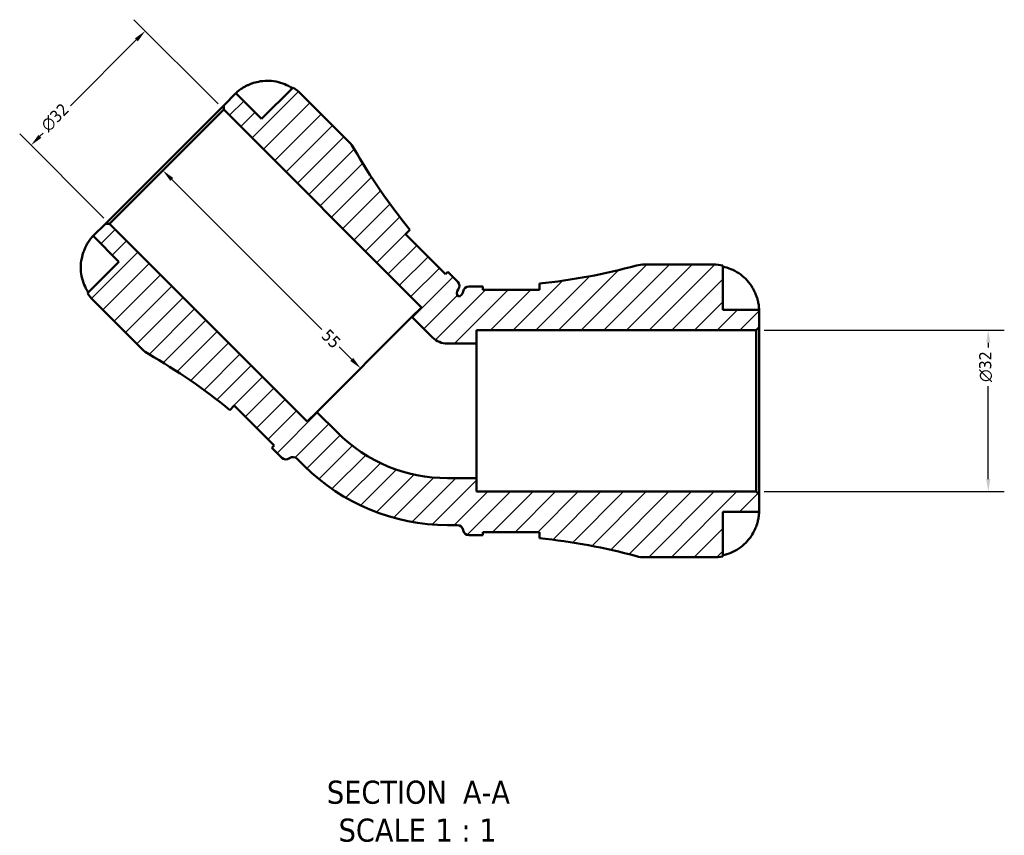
# Model space of a CAD drawing. Header units: millimetres. Extents: x -125 to 905, y -268 to 681.
# Tile 3 of 13: x 345 to 540, y -268 to -106. Entities that reach past the tile are written whole.
import ezdxf

# ---------------------------------------------------------------- set-up
doc = ezdxf.new("R2010")
doc.units = ezdxf.units.MM
for name, color, linetype, lineweight in [('Dimension (ANSI)', 7, 'Continuous', 25), ('Hatch (ANSI)', 7, 'Continuous', 18), ('Symbol (ANSI)', 7, 'Continuous', 25), ('Visible (ANSI)', 7, 'Continuous', 50)]:
    doc.layers.add(name, color=color, linetype=linetype, lineweight=lineweight)
doc.styles.add('Label Text (ANSI)', font='tahoma.ttf')
doc.styles.add('Note Text (ANSI)', font='tahoma.ttf')
doc.dimstyles.new('Default - mm (ANSI)', dxfattribs={"dimtxt": 2.399999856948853, "dimasz": 2.5, "dimexe": 3.175, "dimexo": 1.6002, "dimgap": 0.7999999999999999, "dimtad": 0, "dimtoh": 1, "dimdec": 0, "dimrnd": 1e-08, "dimzin": 4, "dimdsep": 46, "dimtxsty": 'Note Text (ANSI)', "dimcen": 0.09, "dimdle": 10, "dimclrd": 256, "dimclre": 256, "dimclrt": 5, "dimadec": 1, "dimazin": 1, "dimtfac": 1.270000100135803, "dimtofl": 0, "dimtmove": 0, "dimatfit": 3, "dimfxl": 1, "dimtolj": 1, "dimtzin": 4, "dimlwd": -1, "dimlwe": -1, "dimarcsym": 0})

# ---------------------------------------------------------------- blocks, each defined once
blk = doc.blocks.new('*D7')
at = {"layer": 'Defpoints', "color": 0, "transparency": 16777216}
for p in [(491.2484870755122, -167.5389815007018), (537.2484870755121, -167.5389815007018), (491.2484870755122, -199.5389815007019)]:
    blk.add_point(p, dxfattribs=at)
at = {"layer": 'Dimension (ANSI)', "transparency": 16777216}
for p, q in [((492.8486870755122, -167.5389815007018), (540.4234870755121, -167.5389815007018)), ((537.2484870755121, -170.0389815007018), (537.2484870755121, -170.9590694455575)), ((537.2484870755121, -197.0389815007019), (537.2484870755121, -178.6104135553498)), ((492.8486870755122, -199.5389815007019), (540.4234870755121, -199.5389815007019))]:
    blk.add_line(p, q, dxfattribs=at)
for points in [[(536.8318204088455, -170.0389815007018), (537.6651537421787, -170.0389815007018), (537.2484870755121, -167.5389815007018)], [(536.8318204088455, -197.0389815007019), (537.6651537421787, -197.0389815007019), (537.2484870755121, -199.5389815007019)]]:
    blk.add_solid(points, dxfattribs=at)
at = {"layer": 'Dimension (ANSI)', "color": 5, "transparency": 16777216, "insert": (535.4429680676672, -177.8104135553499), "char_height": 2.399999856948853, "attachment_point": 1, "rotation": 90, "style": 'Note Text (ANSI)'}
blk.add_mtext('\\A1;{\\fAIGDT|b0|i0;\\H2.4000;\\ln}\\fTahoma|b0|i0;\\H2.4000;32', dxfattribs=at)
blk = doc.blocks.new('*D8')
at = {"layer": 'Defpoints', "color": 0, "transparency": 16777216}
for p in [(385.7619496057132, -123.8450270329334), (347.5781834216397, -130.916094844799), (363.1345326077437, -146.4724440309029)]:
    blk.add_point(p, dxfattribs=at)
at = {"layer": 'Dimension (ANSI)', "transparency": 16777216}
for p, q in [((384.6304373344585, -122.7135147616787), (367.9605363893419, -106.0436138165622)), ((368.4378334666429, -110.0564447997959), (355.4068681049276, -123.087410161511)), ((362.003020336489, -145.3409317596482), (345.3331193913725, -128.6710308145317)), ((349.3459503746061, -129.1483278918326), (349.9965507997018, -128.4977274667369))]:
    blk.add_line(p, q, dxfattribs=at)
for points in [[(368.1432056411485, -109.7618169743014), (368.7324612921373, -110.3510726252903), (370.2056004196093, -108.2886778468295)], [(349.0513225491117, -128.8537000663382), (349.6405782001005, -129.442955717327), (347.5781834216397, -130.916094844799)]]:
    blk.add_solid(points, dxfattribs=at)
at = {"layer": 'Dimension (ANSI)', "color": 5, "transparency": 16777216, "insert": (349.2855414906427, -126.6553473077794), "char_height": 2.399999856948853, "attachment_point": 1, "rotation": 45, "style": 'Note Text (ANSI)'}
blk.add_mtext('\\A1;{\\fAIGDT|b0|i0;\\H2.4000;\\ln}\\fTahoma|b0|i0;\\H2.4000;32', dxfattribs=at)
blk = doc.blocks.new('*D9')
at = {"layer": 'Defpoints', "color": 0, "transparency": 16777216}
for p in [(374.4482411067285, -135.1587355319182), (412.8809642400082, -175.1017280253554), (413.6360989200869, -174.3465933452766)]:
    blk.add_point(p, dxfattribs=at)
at = {"layer": 'Dimension (ANSI)', "transparency": 16777216}
for p, q in [((375.460873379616, -137.6816371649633), (405.2082550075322, -167.4290187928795)), ((411.1131972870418, -173.3339610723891), (408.6247820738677, -170.845545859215))]:
    blk.add_line(p, q, dxfattribs=at)
for points in [[(375.7555012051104, -137.3870093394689), (375.1662455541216, -137.9762649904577), (373.6931064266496, -135.9138702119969)], [(411.4078251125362, -173.0393332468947), (410.8185694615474, -173.6285888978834), (412.8809642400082, -175.1017280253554)]]:
    blk.add_solid(points, dxfattribs=at)
at = {"layer": 'Dimension (ANSI)', "color": 5, "transparency": 16777216, "insert": (406.640134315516, -167.1285103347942), "char_height": 2.399999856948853, "attachment_point": 1, "rotation": 315, "style": 'Note Text (ANSI)'}
blk.add_mtext('\\A1;55', dxfattribs=at)

msp = doc.modelspace()

# ---------------------------------------------------------------- hatches: boundary and pattern name
at = {"layer": 'Hatch (ANSI)'}
h = msp.add_hatch(dxfattribs=at)
h.set_pattern_fill('ANSI31', color=256, scale=25.4, style=0)
h.set_pattern_definition([(45, (0, 0), (-2.245064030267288, 2.245064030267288), [])])
edge = h.paths.add_edge_path()
edge.add_ellipse((469.0930198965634, -206.7389815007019), major_axis=(-1.522960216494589, -5.5964803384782), ratio=0.9999999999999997, start_angle=0, end_angle=15.22316672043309)
edge.add_line((469.0930198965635, -212.5389815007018), (482.828487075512, -212.5389815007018))
edge.add_ellipse((482.8284870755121, -203.5389815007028), major_axis=(8.999999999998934, -9.769962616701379e-14), ratio=1, start_angle=270, end_angle=281.5369590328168)
edge.add_line((484.628487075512, -212.3571445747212), (484.628487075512, -203.5389815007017))
edge.add_line((484.628487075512, -203.5389815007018), (491.828487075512, -203.5389815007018))
edge.add_line((491.828487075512, -203.5389815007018), (491.828487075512, -200.1189815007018))
edge.add_line((491.828487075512, -200.1189815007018), (491.2484870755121, -199.5389815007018))
edge.add_line((491.248487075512, -199.5389815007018), (435.828487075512, -199.5389815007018))
edge.add_line((435.828487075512, -199.5389815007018), (435.828487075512, -196.8723148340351))
edge.add_line((435.828487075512, -196.8723148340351), (430.075587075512, -196.8723148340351))
edge.add_ellipse((430.075587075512, -166.0429343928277), major_axis=(-30.82938044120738, 1.332267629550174e-14), ratio=1, start_angle=45, end_angle=90, ccw=False)
edge.add_line((408.2759231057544, -187.8425983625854), (404.2080085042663, -183.7746837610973))
edge.add_line((404.2080085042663, -183.7746837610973), (402.3223904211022, -185.6603018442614))
edge.add_line((402.3223904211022, -185.6603018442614), (363.1345326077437, -146.4724440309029))
edge.add_line((363.1345326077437, -146.4724440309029), (362.3142887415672, -146.4724440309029))
edge.add_line((362.3142887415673, -146.4724440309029), (359.8959835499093, -148.8907492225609))
edge.add_line((359.8959835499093, -148.8907492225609), (364.9871523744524, -153.9819180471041))
edge.add_line((364.9871523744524, -153.9819180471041), (358.7517694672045, -160.2173009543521))
edge.add_ellipse((366.2599445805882, -155.2547102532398), major_axis=(4.962590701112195, -7.508175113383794), ratio=1, start_angle=270, end_angle=281.5369590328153)
edge.add_line((359.8959835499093, -161.6186712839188), (369.6084255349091, -171.3311132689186))
edge.add_ellipse((373.7096448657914, -167.2298939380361), major_axis=(4.101219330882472, -4.101219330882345), ratio=1, start_angle=270, end_angle=285.223166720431)
edge.add_ellipse((312.1440963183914, -274.8302616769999), major_axis=(102.5661630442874, -58.68513484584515), ratio=1, start_angle=80.48830745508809, end_angle=90, ccw=False)
edge.add_line((386.9713652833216, -183.3718412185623), (387.838722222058, -182.5044842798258))
edge.add_line((387.8387222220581, -182.5044842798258), (395.7583181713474, -190.4240802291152))
edge.add_line((395.7583181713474, -190.4240802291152), (395.3048315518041, -190.8775668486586))
edge.add_ellipse((312.144096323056, -274.8302616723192), major_axis=(83.95269482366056, -83.16073522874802), ratio=1, start_angle=89.72847423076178, end_angle=90, ccw=False)
edge.add_line((395.7017496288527, -191.2726083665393), (397.2573845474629, -192.8282432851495))
edge.add_ellipse((398.0776284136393, -192.007999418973), major_axis=(0.8202438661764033, -0.8202438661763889), ratio=1, start_angle=269.9999999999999, end_angle=352.8192442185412)
edge.add_ellipse((399.5001884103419, -193.8406813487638), major_axis=(0.916340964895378, 0.711279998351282), ratio=1, start_angle=7.18075578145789, end_angle=90, ccw=False)
edge.add_line((400.3204322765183, -193.0204374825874), (401.7092581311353, -194.4092633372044))
edge.add_ellipse((430.075587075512, -166.0429343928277), major_axis=(28.36632894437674, -28.36632894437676), ratio=1, start_angle=270, end_angle=315)
edge.add_line((430.075587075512, -206.1589815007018), (432.0396834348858, -206.1589815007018))
edge.add_ellipse((432.0396834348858, -207.3189815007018), major_axis=(1.160000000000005, 1.110223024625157e-15), ratio=1, start_angle=7.180755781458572, end_angle=90, ccw=False)
edge.add_ellipse((434.341487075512, -207.0289815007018), major_axis=(0.145000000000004, -1.150901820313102), ratio=1, start_angle=270.0000000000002, end_angle=352.8192442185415)
edge.add_line((434.341487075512, -208.1889815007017), (436.541487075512, -208.1889815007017))
edge.add_ellipse((436.5414870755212, -326.3573480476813), major_axis=(118.1683665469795, 9.225953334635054e-12), ratio=1, start_angle=89.72847423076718, end_angle=90, ccw=False)
edge.add_line((437.10148707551, -208.1903084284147), (437.101487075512, -207.5489815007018))
edge.add_line((437.101487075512, -207.5489815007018), (448.3014870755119, -207.5489815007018))
edge.add_line((448.301487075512, -207.5489815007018), (448.301487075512, -208.7756094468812))
edge.add_ellipse((436.5414870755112, -326.3573480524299), major_axis=(117.5817386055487, -11.76000000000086), ratio=1, start_angle=80.48830745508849, end_angle=90, ccw=False)
edge = h.paths.add_edge_path()
edge.add_ellipse((469.0930198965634, -160.3389815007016), major_axis=(-5.799999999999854, 3.552713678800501e-14), ratio=1, start_angle=270, end_angle=285.223166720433)
edge.add_ellipse((436.5414870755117, -40.72061494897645), major_axis=(-114.021886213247, -31.02857260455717), ratio=1, start_angle=80.48830745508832, end_angle=90, ccw=False)
edge.add_line((448.3014870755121, -158.3023535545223), (448.301487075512, -159.5289815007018))
edge.add_line((448.301487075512, -159.5289815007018), (437.101487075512, -159.5289815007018))
edge.add_line((437.101487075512, -159.5289815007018), (437.101487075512, -158.8876545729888))
edge.add_ellipse((436.541487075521, -40.72061495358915), major_axis=(-118.1670396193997, -0.5599999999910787), ratio=1, start_angle=89.72847423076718, end_angle=90, ccw=False)
edge.add_line((436.5414870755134, -158.8889815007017), (434.341487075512, -158.8889815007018))
edge.add_ellipse((434.341487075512, -160.0489815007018), major_axis=(-1.160000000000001, -1.110223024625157e-14), ratio=1, start_angle=270, end_angle=352.8192442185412)
edge.add_ellipse((432.0396834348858, -159.7589815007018), major_axis=(-0.1450000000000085, -1.150901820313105), ratio=1, start_angle=15.262864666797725, end_angle=90, ccw=False)
edge.add_ellipse((433.1301869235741, -160.2106828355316), major_axis=(-0.6967770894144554, 0.9274166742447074), ratio=1, start_angle=15.262864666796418, end_angle=89.99999999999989, ccw=False)
edge.add_ellipse((431.2975049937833, -158.7881228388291), major_axis=(0.7112799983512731, 0.9163409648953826), ratio=1, start_angle=269.9999999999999, end_angle=352.8192442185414)
edge.add_line((432.1177488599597, -157.9678789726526), (430.5621139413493, -156.4122440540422))
edge.add_ellipse((514.1197672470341, -72.85459074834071), major_axis=(-83.55765330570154, 83.55765330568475), ratio=1, start_angle=89.72847423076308, end_angle=90, ccw=False)
edge.add_line((430.1670724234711, -156.0153259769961), (429.7135858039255, -156.4688125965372))
edge.add_line((429.7135858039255, -156.4688125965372), (421.7939898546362, -148.5492166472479))
edge.add_line((421.7939898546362, -148.5492166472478), (422.6613467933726, -147.6818597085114))
edge.add_ellipse((514.119767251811, -72.8545907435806), major_axis=(-74.82726896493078, 91.4584204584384), ratio=1, start_angle=80.4883074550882, end_angle=90, ccw=False)
edge.add_ellipse((406.5193995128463, -134.4201392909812), major_axis=(-2.880413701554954, 5.03420469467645), ratio=1, start_angle=269.9999999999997, end_angle=285.2231667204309)
edge.add_line((410.6206188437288, -130.3189199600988), (400.9081768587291, -120.606477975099))
edge.add_ellipse((394.5442158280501, -126.970439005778), major_axis=(-6.36396103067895, 6.363961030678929), ratio=1, start_angle=270, end_angle=281.5369590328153)
edge.add_line((399.5068065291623, -119.4622638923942), (393.2714236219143, -125.6976467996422))
edge.add_line((393.2714236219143, -125.6976467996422), (388.1802547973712, -120.6064779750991))
edge.add_line((388.1802547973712, -120.606477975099), (385.7619496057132, -123.024783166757))
edge.add_line((385.7619496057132, -123.024783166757), (385.7619496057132, -123.8450270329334))
edge.add_line((385.7619496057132, -123.8450270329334), (424.9498074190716, -163.0328848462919))
edge.add_line((424.9498074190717, -163.0328848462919), (423.0641893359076, -164.918502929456))
edge.add_line((423.0641893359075, -164.918502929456), (427.1321039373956, -168.9864175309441))
edge.add_ellipse((430.075587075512, -166.0429343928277), major_axis=(2.943483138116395, -2.943483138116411), ratio=1, start_angle=270, end_angle=314.9999999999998)
edge.add_line((430.075587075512, -170.2056481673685), (435.828487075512, -170.2056481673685))
edge.add_line((435.828487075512, -170.2056481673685), (435.828487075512, -167.5389815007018))
edge.add_line((435.828487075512, -167.5389815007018), (491.248487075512, -167.5389815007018))
edge.add_line((491.248487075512, -167.5389815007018), (491.828487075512, -166.9589815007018))
edge.add_line((491.828487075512, -166.9589815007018), (491.828487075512, -163.5389815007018))
edge.add_line((491.828487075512, -163.5389815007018), (484.6284870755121, -163.5389815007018))
edge.add_line((484.628487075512, -163.5389815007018), (484.628487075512, -154.7208184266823))
edge.add_ellipse((482.8284870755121, -163.5389815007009), major_axis=(-8.818163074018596, 1.799999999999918), ratio=1, start_angle=269.9999999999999, end_angle=281.5369590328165)
edge.add_line((482.828487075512, -154.5389815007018), (469.0930198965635, -154.5389815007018))

# ---------------------------------------------------------------- linework, layer by layer
at = {"layer": 'Visible (ANSI)'}
for p, q in [((388.1802547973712, -120.606477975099), (385.7619496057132, -123.024783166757)), ((393.2714236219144, -125.6976467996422), (388.1802547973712, -120.606477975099)), ((399.5068065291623, -119.4622638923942), (393.2714236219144, -125.6976467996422)), ((410.6206188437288, -130.3189199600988), (400.9081768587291, -120.606477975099)), ((385.7619496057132, -123.024783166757), (362.3142887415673, -146.4724440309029)), ((363.1345326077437, -146.4724440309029), (385.7619496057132, -123.8450270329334)), ((385.7619496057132, -123.024783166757), (385.7619496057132, -123.8450270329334)), ((385.7619496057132, -123.8450270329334), (424.9498074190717, -163.0328848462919)), ((362.3142887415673, -146.4724440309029), (359.8959835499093, -148.8907492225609)), ((363.1345326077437, -146.4724440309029), (362.3142887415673, -146.4724440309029)), ((402.3223904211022, -185.6603018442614), (363.1345326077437, -146.4724440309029)), ((421.7939898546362, -148.5492166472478), (422.6613467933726, -147.6818597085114)), ((359.8959835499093, -148.8907492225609), (364.9871523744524, -153.981918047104)), ((429.7135858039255, -156.4688125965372), (421.7939898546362, -148.5492166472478)), ((364.9871523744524, -153.981918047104), (358.7517694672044, -160.217300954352)), ((430.1670724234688, -156.0153259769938), (429.7135858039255, -156.4688125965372)), ((482.828487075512, -154.5389815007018), (469.0930198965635, -154.5389815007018)), ((484.628487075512, -163.5389815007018), (484.628487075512, -154.7208184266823)), ((432.1177488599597, -157.9678789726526), (430.5621139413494, -156.4122440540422)), ((436.541487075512, -158.8889815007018), (434.341487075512, -158.8889815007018)), ((437.101487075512, -159.5289815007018), (437.101487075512, -158.8876545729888)), ((448.301487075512, -159.5289815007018), (437.101487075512, -159.5289815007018)), ((448.301487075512, -158.3023535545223), (448.301487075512, -159.5289815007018)), ((359.8959835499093, -161.6186712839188), (369.6084255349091, -171.3311132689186)), ((424.9498074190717, -163.0328848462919), (423.0641893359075, -164.918502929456)), ((491.828487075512, -163.5389815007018), (484.628487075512, -163.5389815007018)), ((491.828487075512, -166.9589815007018), (491.828487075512, -163.5389815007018)), ((423.0641893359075, -164.918502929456), (404.2080085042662, -183.7746837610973)), ((423.0641893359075, -164.918502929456), (427.1321039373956, -168.9864175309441)), ((435.828487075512, -170.2056481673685), (435.828487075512, -167.5389815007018)), ((435.828487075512, -167.5389815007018), (491.248487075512, -167.5389815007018)), ((491.248487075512, -167.5389815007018), (491.828487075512, -166.9589815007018)), ((491.248487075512, -167.5389815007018), (491.248487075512, -199.5389815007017)), ((491.828487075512, -200.1189815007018), (491.828487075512, -166.9589815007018)), ((430.075587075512, -170.2056481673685), (435.828487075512, -170.2056481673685)), ((435.828487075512, -196.8723148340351), (435.828487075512, -170.2056481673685)), ((386.9713652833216, -183.3718412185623), (387.8387222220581, -182.5044842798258)), ((387.8387222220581, -182.5044842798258), (395.7583181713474, -190.4240802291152)), ((404.2080085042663, -183.7746837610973), (402.3223904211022, -185.6603018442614)), ((408.2759231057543, -187.8425983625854), (404.2080085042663, -183.7746837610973)), ((395.7583181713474, -190.4240802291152), (395.3048315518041, -190.8775668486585)), ((395.7017496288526, -191.272608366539), (397.2573845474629, -192.8282432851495)), ((400.3204322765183, -193.0204374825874), (401.7092581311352, -194.4092633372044)), ((435.828487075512, -196.8723148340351), (430.075587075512, -196.8723148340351)), ((435.828487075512, -199.5389815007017), (435.828487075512, -196.8723148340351)), ((491.248487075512, -199.5389815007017), (435.828487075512, -199.5389815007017)), ((491.828487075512, -200.1189815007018), (491.248487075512, -199.5389815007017)), ((491.828487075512, -203.5389815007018), (491.828487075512, -200.1189815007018)), ((484.628487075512, -212.3571445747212), (484.628487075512, -203.5389815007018)), ((484.628487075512, -203.5389815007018), (491.828487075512, -203.5389815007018)), ((430.075587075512, -206.1589815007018), (432.0396834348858, -206.1589815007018)), ((434.341487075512, -208.1889815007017), (436.541487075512, -208.1889815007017)), ((437.101487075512, -208.1903084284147), (437.101487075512, -207.5489815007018)), ((437.101487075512, -207.5489815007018), (448.301487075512, -207.5489815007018)), ((448.301487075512, -207.5489815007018), (448.301487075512, -208.7756094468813)), ((469.0930198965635, -212.5389815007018), (482.828487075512, -212.5389815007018))]:
    msp.add_line(p, q, dxfattribs=at)
for centre, radius, start, end in [((394.5442158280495, -126.9704390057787), 9.000000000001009, 45.00000000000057, 56.53695903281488), ((406.5193995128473, -134.4201392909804), 5.799999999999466, 29.7768332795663, 45.0000000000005), ((514.1197672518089, -72.85459074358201), 118.1683665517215, 209.7768332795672, 219.2885258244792), ((514.1197672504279, -72.85459074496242), 118.1683665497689, 224.7284742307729, 225.0000000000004), ((436.5414870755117, -40.72061494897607), 118.1683665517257, 275.7114741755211, 285.2231667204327), ((469.0930198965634, -160.3389815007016), 5.799999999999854, 90, 105.2231667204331), ((482.8284870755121, -163.5389815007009), 8.999999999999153, 78.4630409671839, 90.00000000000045), ((431.2975049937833, -158.788122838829), 1.159999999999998, 322.1807557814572, 44.99999999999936), ((433.1301869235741, -160.2106828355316), 1.159999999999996, 142.1807557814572, 216.9178911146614), ((432.0396834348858, -159.7589815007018), 1.160000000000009, 278.0821088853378, 352.8192442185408), ((434.341487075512, -160.0489815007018), 1.160000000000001, 90, 172.8192442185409), ((436.5414870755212, -40.72061495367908), 118.1683665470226, 269.9999999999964, 270.2715257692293), ((366.2599445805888, -155.2547102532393), 9.000000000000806, 213.4630409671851, 224.9999999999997), ((430.075587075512, -166.0429343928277), 4.162713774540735, 225, 269.999999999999), ((373.709644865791, -167.2298939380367), 5.799999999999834, 225, 240.2231667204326), ((312.1440963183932, -274.8302616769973), 118.1683665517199, 50.71147417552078, 60.22316672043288), ((430.075587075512, -166.0429343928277), 30.82938044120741, 225, 270), ((312.1440963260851, -274.8302616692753), 118.1683665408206, 44.99999999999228, 45.27152576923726), ((398.0776284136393, -192.007999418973), 1.16, 225, 307.8192442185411), ((399.5001884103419, -193.8406813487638), 1.159999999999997, 44.99999999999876, 127.8192442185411), ((430.075587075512, -166.0429343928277), 40.11604710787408, 225, 270), ((432.0396834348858, -207.3189815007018), 1.160000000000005, 7.180755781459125, 90), ((434.341487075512, -207.0289815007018), 1.160000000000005, 187.1807557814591, 270.0000000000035), ((436.5414870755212, -326.3573480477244), 118.1683665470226, 89.72847423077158, 90.00000000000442), ((436.5414870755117, -326.3573480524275), 118.1683665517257, 74.77683327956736, 84.28852582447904), ((469.0930198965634, -206.7389815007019), 5.799999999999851, 254.7768332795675, 270.0000000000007), ((482.8284870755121, -203.5389815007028), 8.999999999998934, 269.9999999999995, 281.5369590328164)]:
    msp.add_arc(centre, radius, start, end, dxfattribs=at)
for points, knots in [([(388.1802547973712, -120.606477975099), (388.1802547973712, -120.6064779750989), (388.2123950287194, -120.5736807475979), (388.3573962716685, -120.4346205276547), (388.4847277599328, -120.3156203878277), (388.8675309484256, -119.9996725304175), (389.1344309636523, -119.7986808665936), (389.6516779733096, -119.4713170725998), (389.8584162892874, -119.3511377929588), (390.2448221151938, -119.1480599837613), (390.4165045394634, -119.0641814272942), (390.7776995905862, -118.9010247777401), (390.9666362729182, -118.8224994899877), (391.2207023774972, -118.7257152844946), (391.2828741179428, -118.7027092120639), (391.3452422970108, -118.6802966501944)], [-1.125926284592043, -1.125926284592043, -1.125926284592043, -1.125926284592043, -1.03555968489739, -1.03555968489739, -0.9261982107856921, -0.9261982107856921, -0.8012467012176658, -0.8012467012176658, -0.7289411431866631, -0.7289411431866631, -0.6751700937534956, -0.6751700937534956, -0.6193376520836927, -0.6193376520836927, -0.6013461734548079, -0.6013461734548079, -0.6013461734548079, -0.6013461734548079]), ([(391.3452422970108, -118.6802966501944), (391.7485556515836, -118.5353623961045), (392.1814218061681, -118.4129791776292), (393.2190703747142, -118.2033999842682), (393.8300556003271, -118.146372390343), (394.9454628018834, -118.1436061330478), (395.5526091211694, -118.1968484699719), (396.7418716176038, -118.4305141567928), (397.3239838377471, -118.610957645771), (398.3351152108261, -119.0280619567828), (398.8573572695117, -119.2992211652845), (399.3471825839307, -119.6218878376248)], [4.427887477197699, 4.427887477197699, 4.427887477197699, 4.427887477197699, 4.551249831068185, 4.551249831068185, 4.71913635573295, 4.71913635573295, 4.885873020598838, 4.885873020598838, 5.052609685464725, 5.052609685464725, 5.214008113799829, 5.214008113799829, 5.214008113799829, 5.214008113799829]), ([(357.9698022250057, -152.0557367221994), (357.9892627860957, -152.0015831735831), (358.0091711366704, -151.9475766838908), (358.1100258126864, -151.6808109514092), (358.1970672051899, -151.4717841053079), (358.3779596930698, -151.0754739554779), (358.4707445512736, -150.8888963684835), (358.6933070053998, -150.47525251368), (358.8237010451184, -150.2578321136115), (359.1549663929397, -149.7522661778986), (359.3478029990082, -149.5035614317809), (359.6700308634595, -149.1214068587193), (359.7921848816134, -148.9961200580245), (359.8813777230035, -148.9052177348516), (359.8959835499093, -148.8907492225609), (359.8959835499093, -148.8907492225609)], [-1.647099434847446, -1.647099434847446, -1.647099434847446, -1.647099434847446, -1.631558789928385, -1.631558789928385, -1.570073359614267, -1.570073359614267, -1.511392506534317, -1.511392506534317, -1.433621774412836, -1.433621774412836, -1.311354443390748, -1.311354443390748, -1.184800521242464, -1.184800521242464, -1.124432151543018, -1.124432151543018, -1.124432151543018, -1.124432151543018]), ([(421.9529512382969, -148.3902552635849), (421.9378575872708, -148.405348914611), (421.923445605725, -148.4218062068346), (421.8783661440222, -148.4802589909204), (421.8506155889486, -148.5278143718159), (421.8264865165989, -148.5818868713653)], [-2.066754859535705, -2.066754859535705, -2.066754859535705, -2.066754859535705, -2.043775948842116, -2.043775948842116, -1.991308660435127, -1.991308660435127, -1.991308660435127, -1.991308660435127]), ([(358.9113934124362, -160.0576770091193), (358.5887267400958, -159.5678516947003), (358.3175675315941, -159.0456096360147), (357.9004632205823, -158.0344782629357), (357.7200197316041, -157.4523660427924), (357.4863540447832, -156.2631035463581), (357.4331117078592, -155.6559572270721), (357.4358779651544, -154.5405500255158), (357.4929055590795, -153.9295647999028), (357.7024847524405, -152.8919162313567), (357.8248679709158, -152.4590500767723), (357.9698022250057, -152.0557367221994)], [0.1707530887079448, 0.1707530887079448, 0.1707530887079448, 0.1707530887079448, 0.3321515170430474, 0.3321515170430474, 0.498888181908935, 0.498888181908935, 0.6656248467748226, 0.6656248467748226, 0.833511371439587, 0.833511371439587, 0.9568737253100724, 0.9568737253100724, 0.9568737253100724, 0.9568737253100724]), ([(484.628487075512, -154.9465607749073), (485.2030056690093, -155.0647597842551), (485.7640250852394, -155.2423021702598), (486.7739402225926, -155.6623427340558), (487.3131485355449, -155.9463654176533), (488.3193107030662, -156.6220744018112), (488.786276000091, -157.0137436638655), (489.5730319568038, -157.8044116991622), (489.9647391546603, -158.2767680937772), (490.5502726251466, -159.1586913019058), (490.7698172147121, -159.5513118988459), (490.9525188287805, -159.9389815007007)], [0.1707530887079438, 0.1707530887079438, 0.1707530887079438, 0.1707530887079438, 0.332151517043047, 0.332151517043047, 0.4988881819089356, 0.4988881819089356, 0.6656248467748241, 0.6656248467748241, 0.8335113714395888, 0.8335113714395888, 0.9568737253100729, 0.9568737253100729, 0.9568737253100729, 0.9568737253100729]), ([(490.9525188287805, -159.9389815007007), (491.0199361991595, -160.0820325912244), (491.0840561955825, -160.226450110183), (491.2338121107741, -160.5858873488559), (491.3144761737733, -160.8002708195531), (491.4632713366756, -161.2413183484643), (491.5290364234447, -161.4653070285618), (491.6628273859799, -161.9911417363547), (491.7171488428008, -162.2771324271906), (491.7986530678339, -162.8395776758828), (491.8153872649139, -163.0887399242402), (491.8303059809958, -163.4448566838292), (491.828487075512, -163.5389815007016), (491.828487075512, -163.5389815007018)], [-0.5764764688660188, -0.5764764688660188, -0.5764764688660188, -0.5764764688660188, -0.5296867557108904, -0.5296867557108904, -0.4605402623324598, -0.4605402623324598, -0.3856240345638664, -0.3856240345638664, -0.2773082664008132, -0.2773082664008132, -0.1425808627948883, -0.1425808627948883, 0, 0, 0, 0]), ([(387.871406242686, -182.5369475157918), (387.7976373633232, -182.5698476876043), (387.7360222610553, -182.6095038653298), (387.68487795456, -182.6583864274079), (387.6822998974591, -182.6609066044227), (387.6797608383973, -182.6634456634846)], [-0.2792973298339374, -0.2792973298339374, -0.2792973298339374, -0.2792973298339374, -0.2077232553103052, -0.2077232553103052, -0.2038633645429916, -0.2038633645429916, -0.2038633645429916, -0.2038633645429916]), ([(491.828487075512, -203.5389815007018), (491.828487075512, -203.5389815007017), (491.828768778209, -203.5746974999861), (491.8263532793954, -203.7229031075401), (491.8233016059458, -203.8420593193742), (491.7969747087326, -204.2257445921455), (491.7652674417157, -204.5264148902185), (491.6514977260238, -205.1285862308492), (491.5893338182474, -205.3949990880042), (491.4564255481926, -205.8546244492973), (491.3975842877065, -206.0374718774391), (491.2711334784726, -206.3919818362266), (491.2050364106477, -206.5623712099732), (491.0763643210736, -206.8688063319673), (491.0159034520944, -207.0044873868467), (490.9525188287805, -207.1389815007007)], [0, 0, 0, 0, 0.08783311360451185, 0.08783311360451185, 0.1843540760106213, 0.1843540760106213, 0.3227974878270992, 0.3227974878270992, 0.4175446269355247, 0.4175446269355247, 0.4777493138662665, 0.4777493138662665, 0.5327624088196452, 0.5327624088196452, 0.576812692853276, 0.576812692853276, 0.576812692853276, 0.576812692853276]), ([(448.301487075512, -207.7737868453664), (448.301487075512, -207.7061903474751), (448.2869869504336, -207.633772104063), (448.2574022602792, -207.554332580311), (448.2563916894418, -207.5516593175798), (448.2553643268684, -207.5489811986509)], [-1.974860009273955, -1.974860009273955, -1.974860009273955, -1.974860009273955, -1.901863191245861, -1.901863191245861, -1.899326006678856, -1.899326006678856, -1.899326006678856, -1.899326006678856]), ([(490.9525188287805, -207.1389815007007), (490.7698172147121, -207.5266511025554), (490.5502726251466, -207.9192716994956), (489.9647391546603, -208.8011949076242), (489.5730319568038, -209.2735513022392), (488.786276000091, -210.0642193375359), (488.3193107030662, -210.4558885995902), (487.3131485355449, -211.1315975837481), (486.7739402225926, -211.4156202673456), (485.7640250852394, -211.8356608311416), (485.2030056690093, -212.0132032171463), (484.628487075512, -212.1314022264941)], [4.427884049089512, 4.427884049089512, 4.427884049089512, 4.427884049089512, 4.551246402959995, 4.551246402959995, 4.71913292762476, 4.71913292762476, 4.885869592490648, 4.885869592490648, 5.052606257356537, 5.052606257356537, 5.21400468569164, 5.21400468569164, 5.21400468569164, 5.21400468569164])]:
    msp.add_open_spline(points, degree=3, knots=knots, dxfattribs=at)
msp.add_open_spline([(448.2553663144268, -159.5289888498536), (448.2859503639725, -159.4492863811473), (448.301487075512, -159.3741575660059), (448.301487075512, -159.3041761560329)], degree=3, dxfattribs=at)

# ---------------------------------------------------------------- texts
at = {"layer": 'Symbol (ANSI)', "char_height": 4.571999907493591, "attachment_point": 7, "style": 'Label Text (ANSI)'}
for s, insert in [('SECTION', (406.2066689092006, -261.4535678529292)), (' A-A', (431.4409170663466, -261.3572372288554)), ('SCALE', (408.5260131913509, -268.9664251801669)), (' 1 : 1', (425.9945319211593, -268.8849146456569))]:
    msp.add_mtext(s, dxfattribs=dict(at, insert=insert))

# ---------------------------------------------------------------- dimensions: what is measured, and where the dimension line sits
at = {"layer": 'Dimension (ANSI)'}
for base, p1, p2, angle, picture, middle in [((347.5781834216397, -130.916094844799), (385.7619496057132, -123.8450270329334), (363.1345326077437, -146.4724440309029), 45, '*D8', (352.7017094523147, -125.792568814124)), ((537.2484870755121, -167.5389815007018), (491.248487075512, -199.5389815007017), (491.248487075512, -167.5389815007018), 90, '*D7', (537.248487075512, -174.7847415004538))]:
    dim = msp.add_linear_dim(base=base, p1=p1, p2=p2, angle=angle, text='{\\fAIGDT|b0|i0;\\H2.4000;\\ln}\\fTahoma|b0|i0;\\H2.4000;<>', dimstyle='Default - mm (ANSI)', override={"dimgap": 0.7999999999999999, "dimtoh": 0, "dimdec": 0, "dimtol": 0, "dimlim": 0, "dimtp": 0, "dimtm": -0, "dimtdec": 2, "dimatfit": 1}, dxfattribs=at)
    dim.commit()
    dim.dimension.update_dxf_attribs({"geometry": picture, "text_midpoint": middle, "dimtype": 160})
dim = msp.add_linear_dim(base=(412.8809642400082, -175.1017280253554), p1=(374.4482411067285, -135.1587355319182), p2=(413.6360989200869, -174.3465933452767), angle=135, dimstyle='Default - mm (ANSI)', override={"dimgap": 0.7999999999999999, "dimtoh": 0, "dimdec": 0, "dimse1": 1, "dimse2": 1, "dimtol": 0, "dimlim": 0, "dimtp": 0, "dimtm": -0, "dimtdec": 2, "dimatfit": 1}, dxfattribs=at)
dim.commit()
dim.dimension.update_dxf_attribs({"geometry": '*D9', "text_midpoint": (406.9165185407, -169.1372823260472), "dimtype": 160})

doc.saveas('drawing.dxf')
